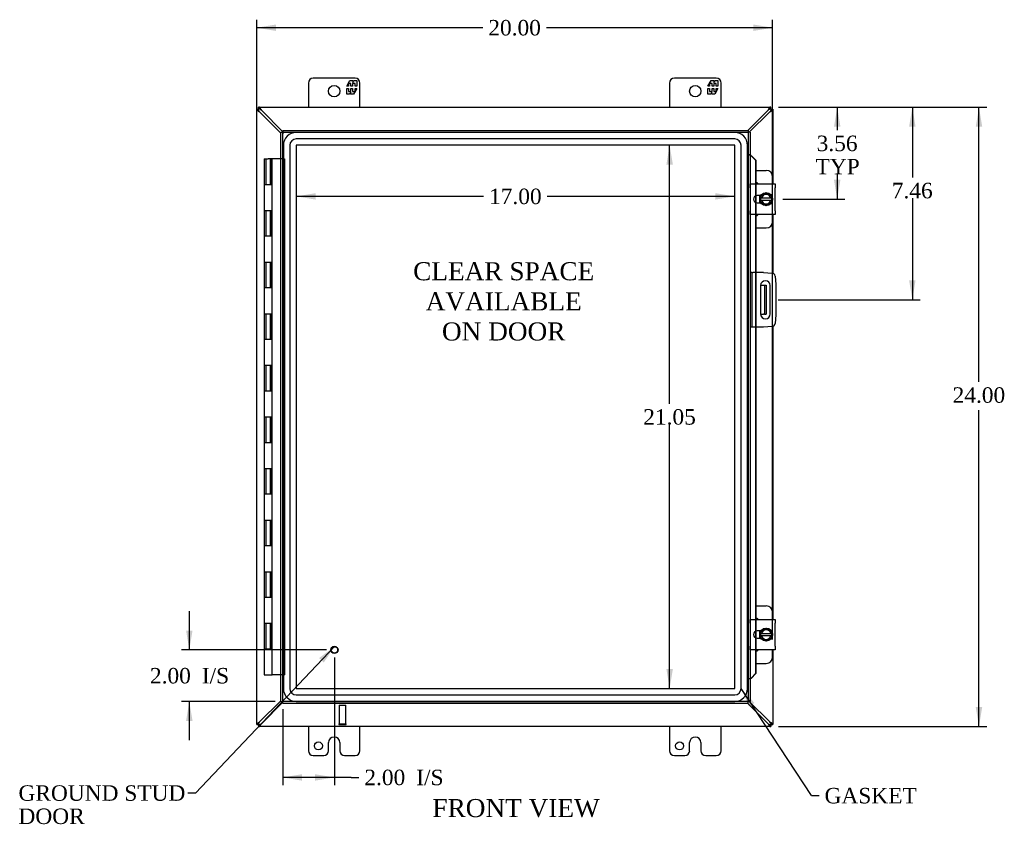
# Model space of a CAD drawing. Header units: inches. Extents: x 7 to 148, y 4 to 99.
# Tile 3 of 7: x 35 to 73, y 34 to 65. Entities that reach past the tile are written whole.
import ezdxf
from ezdxf.enums import TextEntityAlignment as Align

# ---------------------------------------------------------------- set-up
doc = ezdxf.new("R2010")
doc.units = ezdxf.units.IN
doc.header["$MEASUREMENT"] = 0
for name, color, linetype in [('COM40153-1', 7, 'CONTINUOUS'), ('COM40153-2', 7, 'CONTINUOUS'), ('COM42667', 7, 'CONTINUOUS'), ('COM42780', 7, 'CONTINUOUS'), ('COM48458', 7, 'CONTINUOUS'), ('COM48508', 7, 'CONTINUOUS'), ('COM70219', 7, 'CONTINUOUS'), ('COM71780-10', 7, 'CONTINUOUS'), ('DEFAULT', 7, 'CONTINUOUS'), ('FET07710', 7, 'CONTINUOUS'), ('HNG10620-20B', 7, 'CONTINUOUS'), ('HNG10620-20C', 7, 'CONTINUOUS'), ('SCC19011', 7, 'CONTINUOUS'), ('SPR20265', 7, 'CONTINUOUS'), ('STD21878', 7, 'CONTINUOUS'), ('WAF25035', 7, 'CONTINUOUS')]:
    doc.layers.add(name, color=color, linetype=linetype)
doc.styles.add('SEACAD_TIMES_NEW_ROMAN', font='times.ttf')

# ---------------------------------------------------------------- blocks, each defined once
blk = doc.blocks.new('SEANNOT_GROUP2')
at = {"layer": 'DEFAULT', "linetype": 'Continuous'}
blk.add_hatch(color=136, dxfattribs=at).paths.add_polyline_path([(46.315, 40.269), (46.74, 40.899), (46.134, 40.441)])
at = {"layer": 'DEFAULT', "color": 136, "linetype": 'Continuous'}
blk.add_line((41.345, 35.211), (41.045, 35.211), dxfattribs=at)
blk.add_lwpolyline([(41.345, 35.211), (46.74, 40.899)], dxfattribs=at)
at = {"layer": 'DEFAULT', "color": 136, "linetype": 'Continuous', "style": 'SEACAD_TIMES_NEW_ROMAN'}
for s, p in [('GROUND STUD', (34.48, 35.511)), ('DOOR', (34.48, 34.611))]:
    blk.add_text(s, height=0.6, dxfattribs=at).set_placement(p, align=Align.TOP_LEFT)
blk = doc.blocks.new('SEANNOT_GROUP3')
at = {"layer": 'DEFAULT', "linetype": 'Continuous'}
blk.add_hatch(color=136, dxfattribs=at).paths.add_polyline_path([(63.01, 38.705), (62.494, 39.264), (62.801, 38.568)])
at = {"layer": 'DEFAULT', "color": 136, "linetype": 'Continuous'}
blk.add_line((65.218, 35.11), (65.518, 35.11), dxfattribs=at)
blk.add_lwpolyline([(65.218, 35.11), (62.494, 39.264)], dxfattribs=at)
at = {"layer": 'DEFAULT', "color": 136, "linetype": 'Continuous', "style": 'SEACAD_TIMES_NEW_ROMAN'}
blk.add_text('GASKET', height=0.6, dxfattribs=at).set_placement((65.728, 35.41), align=Align.TOP_LEFT)
blk = doc.blocks.new('GDIMGGROUP')
at = {"layer": 'DEFAULT', "linetype": 'Continuous'}
for points in [[(44.468, 64.998), (43.718, 64.873), (44.468, 64.748)], [(62.965, 64.998), (62.965, 64.748), (63.715, 64.873)]]:
    blk.add_hatch(color=136, dxfattribs=at).paths.add_polyline_path(points)
at = {"layer": 'DEFAULT', "color": 136, "linetype": 'Continuous'}
for p, q in [((43.718, 38.191), (43.718, 65.173)), ((63.715, 41.159), (63.715, 65.173)), ((52.483, 64.873), (43.718, 64.873)), ((63.715, 64.873), (54.95, 64.873))]:
    blk.add_line(p, q, dxfattribs=at)
at = {"layer": 'DEFAULT', "color": 136, "linetype": 'Continuous', "style": 'SEACAD_TIMES_NEW_ROMAN'}
blk.add_text('20.00', height=0.6, dxfattribs=at).set_placement((52.693, 65.173), align=Align.TOP_LEFT)
blk = doc.blocks.new('GDIMGGROUP1')
at = {"layer": 'DEFAULT', "linetype": 'Continuous'}
for points in [[(71.84, 61.04), (71.715, 61.79), (71.59, 61.04)], [(71.84, 38.54), (71.59, 38.54), (71.715, 37.79)]]:
    blk.add_hatch(color=136, dxfattribs=at).paths.add_polyline_path(points)
at = {"layer": 'DEFAULT', "color": 136, "linetype": 'Continuous'}
for p, q in [((63.946, 61.79), (72.015, 61.79)), ((71.715, 51.146), (71.715, 61.79)), ((71.715, 37.79), (71.715, 50.051)), ((63.946, 37.79), (72.015, 37.79))]:
    blk.add_line(p, q, dxfattribs=at)
at = {"layer": 'DEFAULT', "color": 136, "linetype": 'Continuous', "style": 'SEACAD_TIMES_NEW_ROMAN'}
blk.add_text('24.00', height=0.6, dxfattribs=at).set_placement((70.692, 50.936), align=Align.TOP_LEFT)
blk = doc.blocks.new('GDIMGGROUP2')
at = {"layer": 'DEFAULT', "linetype": 'Continuous'}
for points in [[(40.977, 41.509), (41.102, 40.759), (41.227, 41.509)], [(40.977, 38.009), (41.227, 38.009), (41.102, 38.759)]]:
    blk.add_hatch(color=136, dxfattribs=at).paths.add_polyline_path(points)
at = {"layer": 'DEFAULT', "color": 136, "linetype": 'Continuous'}
for p, q in [((41.102, 42.259), (41.102, 40.759)), ((46.427, 40.759), (40.802, 40.759)), ((44.427, 38.759), (40.802, 38.759)), ((41.102, 38.759), (41.102, 37.259))]:
    blk.add_line(p, q, dxfattribs=at)
at = {"layer": 'DEFAULT', "color": 136, "linetype": 'Continuous', "style": 'SEACAD_TIMES_NEW_ROMAN'}
for s, p in [('I/S', (41.589, 40.059)), ('2.00', (39.577, 40.059))]:
    blk.add_text(s, height=0.6, dxfattribs=at).set_placement(p, align=Align.TOP_LEFT)
blk = doc.blocks.new('GDIMGGROUP3')
at = {"layer": 'DEFAULT', "linetype": 'Continuous'}
for points in [[(45.477, 35.691), (45.477, 35.941), (44.727, 35.816)], [(45.977, 35.691), (46.727, 35.816), (45.977, 35.941)]]:
    blk.add_hatch(color=136, dxfattribs=at).paths.add_polyline_path(points)
at = {"layer": 'DEFAULT', "color": 136, "linetype": 'Continuous'}
for p, q in [((46.727, 40.459), (46.727, 35.516)), ((44.727, 38.459), (44.727, 35.516)), ((47.378, 35.816), (44.727, 35.816)), ((47.378, 35.816), (47.678, 35.816))]:
    blk.add_line(p, q, dxfattribs=at)
at = {"layer": 'DEFAULT', "color": 136, "linetype": 'Continuous', "style": 'SEACAD_TIMES_NEW_ROMAN'}
for s, p in [('2.00', (47.888, 36.116)), ('I/S', (49.901, 36.116))]:
    blk.add_text(s, height=0.6, dxfattribs=at).set_placement(p, align=Align.TOP_LEFT)
blk = doc.blocks.new('GDIMGGROUP16')
at = {"layer": 'DEFAULT', "linetype": 'Continuous'}
for points in [[(66.344, 61.04), (66.219, 61.79), (66.094, 61.04)], [(66.344, 58.978), (66.094, 58.978), (66.219, 58.228)]]:
    blk.add_hatch(color=136, dxfattribs=at).paths.add_polyline_path(points)
at = {"layer": 'DEFAULT', "color": 136, "linetype": 'Continuous'}
for p, q in [((63.946, 61.79), (66.519, 61.79)), ((66.219, 61.79), (66.219, 60.901)), ((66.219, 59.191), (66.219, 58.228)), ((64.114, 58.228), (66.519, 58.228))]:
    blk.add_line(p, q, dxfattribs=at)
at = {"layer": 'DEFAULT', "color": 136, "linetype": 'Continuous', "style": 'SEACAD_TIMES_NEW_ROMAN'}
for s, p in [('3.56', (65.422, 60.691)), ('TYP', (65.38, 59.791))]:
    blk.add_text(s, height=0.6, dxfattribs=at).set_placement(p, align=Align.TOP_LEFT)
blk = doc.blocks.new('GDIMGGROUP17')
at = {"layer": 'DEFAULT', "linetype": 'Continuous'}
for points in [[(69.256, 61.04), (69.131, 61.79), (69.006, 61.04)], [(69.256, 55.08), (69.006, 55.08), (69.131, 54.33)]]:
    blk.add_hatch(color=136, dxfattribs=at).paths.add_polyline_path(points)
at = {"layer": 'DEFAULT', "color": 136, "linetype": 'Continuous'}
for p, q in [((63.946, 61.79), (69.431, 61.79)), ((69.131, 61.79), (69.131, 59.072)), ((69.131, 58.262), (69.131, 54.33)), ((63.924, 54.33), (69.431, 54.33))]:
    blk.add_line(p, q, dxfattribs=at)
at = {"layer": 'DEFAULT', "color": 136, "linetype": 'Continuous', "style": 'SEACAD_TIMES_NEW_ROMAN'}
blk.add_text('7.46', height=0.6, dxfattribs=at).set_placement((68.335, 58.862), align=Align.TOP_LEFT)
blk = doc.blocks.new('GDIMGGROUP24')
at = {"layer": 'DEFAULT', "linetype": 'Continuous'}
for points in [[(59.598, 59.567), (59.848, 59.567), (59.723, 60.317)], [(59.598, 40.013), (59.723, 39.263), (59.848, 40.013)]]:
    blk.add_hatch(color=136, dxfattribs=at).paths.add_polyline_path(points)
at = {"layer": 'DEFAULT', "color": 136, "linetype": 'Continuous'}
for p, q in [((59.723, 50.3), (59.723, 60.317)), ((59.723, 39.263), (59.723, 49.49))]:
    blk.add_line(p, q, dxfattribs=at)
at = {"layer": 'DEFAULT', "color": 136, "linetype": 'Continuous', "style": 'SEACAD_TIMES_NEW_ROMAN'}
blk.add_text('21.05', height=0.6, dxfattribs=at).set_placement((58.699, 50.09), align=Align.TOP_LEFT)
blk = doc.blocks.new('GDIMGGROUP25')
at = {"layer": 'DEFAULT', "linetype": 'Continuous'}
for points in [[(45.997, 58.211), (45.997, 58.461), (45.247, 58.336)], [(61.495, 58.211), (62.245, 58.336), (61.495, 58.461)]]:
    blk.add_hatch(color=136, dxfattribs=at).paths.add_polyline_path(points)
at = {"layer": 'DEFAULT', "color": 136, "linetype": 'Continuous'}
for p, q in [((52.512, 58.336), (45.247, 58.336)), ((62.245, 58.336), (54.98, 58.336))]:
    blk.add_line(p, q, dxfattribs=at)
at = {"layer": 'DEFAULT', "color": 136, "linetype": 'Continuous', "style": 'SEACAD_TIMES_NEW_ROMAN'}
blk.add_text('17.00', height=0.6, dxfattribs=at).set_placement((52.722, 58.636), align=Align.TOP_LEFT)

msp = doc.modelspace()

# ---------------------------------------------------------------- linework, layer by layer
at = {"layer": 'COM40153-1', "color": 7}
for p, q in [((63.25, 54.892), (63.36, 54.892)), ((63.36, 54.892), (63.396, 54.892)), ((63.396, 54.892), (63.468, 54.892)), ((63.396, 54.892), (63.396, 53.767)), ((63.468, 54.892), (63.468, 53.767)), ((63.25, 53.767), (63.36, 53.767)), ((63.396, 53.767), (63.36, 53.767)), ((63.396, 53.767), (63.468, 53.767))]:
    msp.add_line(p, q, dxfattribs=at)
at = {"layer": 'COM40153-2', "color": 7}
for p, q in [((62.915, 55.392), (62.843, 55.392)), ((62.915, 55.392), (62.915, 53.267)), ((62.915, 55.392), (62.951, 55.392)), ((63.366, 55.392), (62.951, 55.392)), ((63.366, 55.392), (63.7, 55.363)), ((63.814, 55.249), (63.843, 54.915)), ((63.249, 54.88), (63.249, 53.78)), ((63.624, 53.78), (63.624, 54.88)), ((63.843, 54.915), (63.843, 53.744)), ((63.843, 53.744), (63.814, 53.41)), ((62.915, 53.267), (62.843, 53.267)), ((62.951, 53.267), (62.915, 53.267)), ((63.366, 53.267), (62.951, 53.267)), ((63.7, 53.296), (63.366, 53.267))]:
    msp.add_line(p, q, dxfattribs=at)
for centre, radius, start, end in [((63.689, 55.238), 0.125, 5, 85), ((63.437, 54.88), 0.188, 0, 180), ((63.437, 53.78), 0.188, 180, 0), ((63.689, 53.421), 0.125, 275, 355)]:
    msp.add_arc(centre, radius, start, end, dxfattribs=at)
at = {"layer": 'COM42667', "color": 7}
for p, q in [((62.844, 58.673), (62.844, 58.816)), ((62.844, 58.816), (63.814, 58.816)), ((63.814, 58.816), (63.814, 58.673)), ((62.844, 58.673), (62.844, 57.782)), ((63.814, 57.782), (63.814, 58.673)), ((63.258, 58.368), (63.118, 58.368)), ((63.118, 58.087), (63.258, 58.087)), ((62.844, 57.639), (62.844, 57.782)), ((63.814, 57.639), (62.844, 57.639)), ((63.814, 57.782), (63.814, 57.639)), ((62.844, 41.797), (62.844, 41.94)), ((62.844, 41.94), (63.814, 41.94)), ((62.844, 41.797), (62.844, 40.906)), ((63.814, 41.94), (63.814, 41.797)), ((63.814, 40.906), (63.814, 41.797)), ((63.258, 41.492), (63.118, 41.492)), ((62.844, 40.763), (62.844, 40.906)), ((63.118, 41.211), (63.258, 41.211)), ((63.814, 40.906), (63.814, 40.763)), ((63.814, 40.763), (62.844, 40.763))]:
    msp.add_line(p, q, dxfattribs=at)
for centre in [(63.118, 58.228), (63.118, 41.352)]:
    msp.add_arc(centre, 0.141, 90, 270, dxfattribs=at)
at = {"layer": 'COM42780', "color": 7}
for p, q in [((63.068, 59.343), (63.465, 59.343)), ((63.715, 58.816), (63.715, 59.093)), ((63.215, 58.087), (63.215, 58.368)), ((63.715, 57.362), (63.715, 57.639)), ((63.068, 57.112), (63.465, 57.112)), ((63.068, 42.467), (63.465, 42.467)), ((63.715, 41.94), (63.715, 42.217)), ((63.215, 41.211), (63.215, 41.492)), ((63.715, 40.486), (63.715, 40.763)), ((63.068, 40.236), (63.465, 40.236))]:
    msp.add_line(p, q, dxfattribs=at)
for centre, start, end in [((63.465, 59.093), 0, 90), ((62.965, 58.656), 39.9324, 65.6695), ((62.965, 57.799), 294.3305, 320.0676), ((63.465, 57.362), 270, 0), ((63.465, 42.217), 0, 90), ((62.965, 41.78), 39.9324, 65.6695), ((62.965, 40.923), 294.3305, 320.0676), ((63.465, 40.486), 270, 0)]:
    msp.add_arc(centre, 0.25, start, end, dxfattribs=at)
at = {"layer": 'COM48458', "color": 7}
for p, q in [((43.718, 61.718), (43.79, 61.718)), ((43.718, 61.688), (43.718, 61.718)), ((43.718, 37.891), (43.718, 61.688)), ((43.79, 61.688), (43.718, 61.688)), ((43.79, 61.688), (43.79, 61.718)), ((43.826, 61.612), (43.806, 61.645)), ((44.655, 60.791), (43.826, 61.612)), ((63.61, 61.612), (62.81, 60.82)), ((63.61, 61.612), (63.629, 61.645)), ((63.646, 61.718), (63.718, 61.718)), ((63.646, 61.718), (63.646, 61.688)), ((63.646, 61.688), (63.718, 61.688)), ((63.718, 61.718), (63.718, 61.688)), ((63.718, 61.688), (63.718, 58.816)), ((63.718, 57.639), (63.718, 55.36)), ((63.718, 53.299), (63.718, 41.94)), ((63.718, 40.763), (63.718, 37.891)), ((43.826, 37.967), (44.655, 38.788)), ((62.81, 38.759), (63.61, 37.967)), ((43.718, 37.862), (43.718, 37.891)), ((43.79, 37.891), (43.718, 37.891)), ((43.718, 37.862), (43.79, 37.862)), ((43.79, 37.862), (43.79, 37.891)), ((43.806, 37.934), (43.826, 37.967)), ((63.629, 37.934), (63.61, 37.967)), ((63.646, 37.891), (63.646, 37.862)), ((63.646, 37.891), (63.718, 37.891)), ((63.646, 37.862), (63.718, 37.862)), ((63.718, 37.891), (63.718, 37.862))]:
    msp.add_line(p, q, dxfattribs=at)
for centre, radius, start, end in [((44.236, 62.411), 0.898, 238.5398, 242.806), ((63.183, 62.44), 0.931, 297.2704, 301.3838), ((44.236, 37.168), 0.898, 117.194, 121.4601), ((63.183, 37.139), 0.931, 58.6162, 62.7296)]:
    msp.add_arc(centre, radius, start, end, dxfattribs=at)
for points, knots in [([(43.768, 61.645), (43.766, 61.646), (43.763, 61.648), (43.758, 61.651), (43.753, 61.654), (43.748, 61.657), (43.744, 61.66), (43.74, 61.663), (43.736, 61.666), (43.731, 61.67), (43.726, 61.674), (43.722, 61.678), (43.72, 61.682), (43.718, 61.685), (43.718, 61.687), (43.718, 61.688)], [0, 0, 0, 0, 0.058508, 0.117588, 0.177234, 0.23744, 0.298196, 0.359495, 0.421327, 0.483683, 0.609872, 0.738031, 0.824554, 0.911887, 1, 1, 1, 1]), ([(43.806, 61.645), (43.804, 61.649), (43.802, 61.653), (43.798, 61.661), (43.796, 61.665), (43.793, 61.672), (43.792, 61.676), (43.79, 61.682), (43.79, 61.685), (43.79, 61.688)], [0, 0, 0, 0, 0.25, 0.25, 0.5, 0.5, 0.75, 0.75, 1, 1, 1, 1]), ([(63.646, 61.688), (63.646, 61.685), (63.645, 61.682), (63.644, 61.676), (63.643, 61.672), (63.639, 61.665), (63.638, 61.661), (63.634, 61.653), (63.632, 61.649), (63.629, 61.645)], [0, 0, 0, 0, 0.25, 0.25, 0.5, 0.5, 0.75, 0.75, 1, 1, 1, 1]), ([(63.718, 61.688), (63.718, 61.687), (63.718, 61.686), (63.717, 61.684), (63.716, 61.682), (63.715, 61.68), (63.713, 61.678), (63.711, 61.676), (63.709, 61.673), (63.706, 61.671), (63.702, 61.668), (63.696, 61.663), (63.688, 61.657), (63.678, 61.651), (63.672, 61.647), (63.668, 61.645)], [0, 0, 0, 0, 0.058839, 0.117335, 0.175479, 0.233264, 0.290679, 0.347718, 0.404373, 0.460635, 0.516498, 0.640635, 0.762642, 0.882451, 1, 1, 1, 1]), ([(43.718, 37.891), (43.718, 37.892), (43.718, 37.893), (43.719, 37.895), (43.72, 37.897), (43.721, 37.899), (43.723, 37.901), (43.725, 37.903), (43.727, 37.906), (43.73, 37.908), (43.734, 37.911), (43.74, 37.916), (43.748, 37.922), (43.758, 37.928), (43.764, 37.932), (43.768, 37.934)], [0, 0, 0, 0, 0.058839, 0.117335, 0.175479, 0.233264, 0.290679, 0.347718, 0.404373, 0.460635, 0.516498, 0.640635, 0.762642, 0.882451, 1, 1, 1, 1]), ([(43.79, 37.891), (43.79, 37.894), (43.79, 37.897), (43.792, 37.903), (43.793, 37.907), (43.796, 37.914), (43.798, 37.918), (43.802, 37.926), (43.804, 37.93), (43.806, 37.934)], [0, 0, 0, 0, 0.25, 0.25, 0.5, 0.5, 0.75, 0.75, 1, 1, 1, 1]), ([(63.629, 37.934), (63.632, 37.93), (63.634, 37.926), (63.638, 37.918), (63.639, 37.914), (63.643, 37.907), (63.644, 37.903), (63.645, 37.897), (63.646, 37.894), (63.646, 37.891)], [0, 0, 0, 0, 0.25, 0.25, 0.5, 0.5, 0.75, 0.75, 1, 1, 1, 1]), ([(63.668, 37.934), (63.67, 37.933), (63.673, 37.931), (63.678, 37.928), (63.683, 37.925), (63.687, 37.922), (63.692, 37.919), (63.696, 37.916), (63.7, 37.913), (63.705, 37.909), (63.71, 37.905), (63.714, 37.901), (63.716, 37.897), (63.718, 37.894), (63.718, 37.892), (63.718, 37.891)], [0, 0, 0, 0, 0.058508, 0.117588, 0.177234, 0.23744, 0.298196, 0.359495, 0.421327, 0.483683, 0.609872, 0.738031, 0.824554, 0.911887, 1, 1, 1, 1])]:
    msp.add_open_spline(points, degree=3, knots=knots, dxfattribs=at)
at = {"layer": 'COM48508', "color": 7}
for p, q in [((43.79, 61.718), (43.79, 61.79)), ((43.819, 61.79), (43.79, 61.79)), ((43.819, 61.718), (43.79, 61.718)), ((43.819, 61.718), (43.819, 61.79)), ((43.819, 61.79), (63.616, 61.79)), ((43.895, 61.682), (43.862, 61.701)), ((44.727, 60.842), (43.895, 61.682)), ((63.541, 61.682), (62.758, 60.892)), ((63.573, 61.701), (63.541, 61.682)), ((63.616, 61.718), (63.616, 61.79)), ((63.646, 61.79), (63.616, 61.79)), ((63.646, 61.718), (63.616, 61.718)), ((63.646, 61.718), (63.646, 61.79)), ((43.895, 37.898), (44.727, 38.737)), ((62.758, 38.687), (63.541, 37.898)), ((43.79, 37.862), (43.79, 37.79)), ((43.79, 37.862), (43.819, 37.862)), ((43.79, 37.79), (43.819, 37.79)), ((43.819, 37.862), (43.819, 37.79)), ((63.616, 37.79), (43.819, 37.79)), ((43.862, 37.878), (43.895, 37.898)), ((63.541, 37.898), (63.573, 37.878)), ((63.616, 37.862), (63.616, 37.79)), ((63.616, 37.862), (63.646, 37.862)), ((63.616, 37.79), (63.646, 37.79)), ((63.646, 37.862), (63.646, 37.79))]:
    msp.add_line(p, q, dxfattribs=at)
for centre, start, end in [((43.068, 61.255), 27.2703, 31.3838), ((64.368, 61.255), 148.6162, 152.7296), ((43.068, 38.324), 328.6162, 332.7296), ((64.368, 38.324), 207.2703, 211.3838)]:
    msp.add_arc(centre, 0.931, start, end, dxfattribs=at)
for points, knots in [([(43.862, 61.74), (43.858, 61.747), (43.854, 61.753), (43.846, 61.765), (43.842, 61.77), (43.835, 61.779), (43.832, 61.783), (43.825, 61.788), (43.822, 61.79), (43.819, 61.79)], [0, 0, 0, 0, 0.25, 0.25, 0.5, 0.5, 0.75, 0.75, 1, 1, 1, 1]), ([(43.862, 61.701), (43.861, 61.702), (43.857, 61.704), (43.852, 61.706), (43.848, 61.709), (43.843, 61.711), (43.838, 61.713), (43.834, 61.715), (43.829, 61.716), (43.824, 61.717), (43.821, 61.717), (43.819, 61.718)], [0, 0, 0, 0, 0.10632, 0.211245, 0.314764, 0.41687, 0.517562, 0.641426, 0.7631, 0.88261, 1, 1, 1, 1]), ([(63.616, 61.79), (63.613, 61.79), (63.61, 61.788), (63.604, 61.783), (63.601, 61.779), (63.593, 61.77), (63.59, 61.765), (63.582, 61.753), (63.578, 61.747), (63.573, 61.74)], [0, 0, 0, 0, 0.25, 0.25, 0.5, 0.5, 0.75, 0.75, 1, 1, 1, 1]), ([(63.616, 61.718), (63.615, 61.717), (63.613, 61.717), (63.61, 61.717), (63.607, 61.716), (63.604, 61.715), (63.601, 61.714), (63.596, 61.712), (63.591, 61.71), (63.586, 61.707), (63.58, 61.704), (63.576, 61.702), (63.573, 61.701)], [0, 0, 0, 0, 0.078044, 0.157022, 0.236947, 0.317833, 0.399688, 0.482519, 0.608583, 0.736857, 0.867336, 1, 1, 1, 1]), ([(43.819, 37.862), (43.82, 37.862), (43.822, 37.862), (43.825, 37.862), (43.829, 37.863), (43.832, 37.864), (43.835, 37.865), (43.839, 37.867), (43.844, 37.869), (43.85, 37.872), (43.856, 37.875), (43.86, 37.877), (43.862, 37.878)], [0, 0, 0, 0, 0.078044, 0.157022, 0.236947, 0.317833, 0.399688, 0.482519, 0.608583, 0.736857, 0.867336, 1, 1, 1, 1]), ([(43.819, 37.79), (43.822, 37.79), (43.825, 37.791), (43.832, 37.796), (43.835, 37.8), (43.842, 37.809), (43.846, 37.814), (43.854, 37.826), (43.858, 37.833), (43.862, 37.839)], [0, 0, 0, 0, 0.25, 0.25, 0.5, 0.5, 0.75, 0.75, 1, 1, 1, 1]), ([(63.573, 37.878), (63.575, 37.877), (63.578, 37.875), (63.583, 37.873), (63.588, 37.871), (63.593, 37.868), (63.597, 37.866), (63.602, 37.864), (63.607, 37.863), (63.612, 37.862), (63.615, 37.862), (63.616, 37.862)], [0, 0, 0, 0, 0.10632, 0.211245, 0.314764, 0.41687, 0.517562, 0.641426, 0.7631, 0.88261, 1, 1, 1, 1]), ([(63.573, 37.839), (63.578, 37.833), (63.582, 37.826), (63.59, 37.814), (63.593, 37.809), (63.601, 37.8), (63.604, 37.796), (63.61, 37.791), (63.613, 37.79), (63.616, 37.79)], [0, 0, 0, 0, 0.25, 0.25, 0.5, 0.5, 0.75, 0.75, 1, 1, 1, 1])]:
    msp.add_open_spline(points, degree=3, knots=knots, dxfattribs=at)
at = {"layer": 'COM70219', "color": 7}
for p, q in [((62.244, 60.816), (45.248, 60.816)), ((62.244, 60.815), (45.248, 60.815)), ((44.748, 60.316), (44.748, 39.264)), ((44.749, 60.316), (44.749, 39.264)), ((44.998, 60.316), (44.998, 39.264)), ((45.247, 60.316), (45.247, 39.264)), ((62.244, 60.566), (45.248, 60.566)), ((62.244, 60.317), (45.248, 60.317)), ((45.248, 60.316), (45.248, 39.264)), ((62.244, 60.316), (45.248, 60.316)), ((62.244, 39.264), (62.244, 60.316)), ((62.245, 39.264), (62.245, 60.316)), ((62.494, 39.264), (62.494, 60.316)), ((62.743, 39.264), (62.743, 60.316)), ((62.744, 39.264), (62.744, 60.316)), ((45.248, 39.264), (62.244, 39.264)), ((45.248, 39.263), (62.244, 39.263)), ((45.248, 39.014), (62.244, 39.014)), ((45.248, 38.765), (62.244, 38.765)), ((45.248, 38.764), (62.244, 38.764))]:
    msp.add_line(p, q, dxfattribs=at)
for centre, radius, start, end in [((45.248, 60.316), 0.5, 90, 180), ((45.248, 60.316), 0.499, 90, 180), ((62.244, 60.316), 0.5, 0, 90), ((62.244, 60.316), 0.499, 0, 90), ((45.248, 60.316), 0.25, 90, 180), ((45.248, 60.316), 0.001, 90, 180), ((62.244, 60.316), 0.25, 0, 90), ((62.244, 60.316), 0.001, 0, 90), ((45.248, 39.264), 0.5, 180, 270), ((45.248, 39.264), 0.499, 180, 270), ((45.248, 39.264), 0.25, 180, 270), ((45.248, 39.264), 0.001, 180, 270), ((62.244, 39.264), 0.5, 270, 0), ((62.244, 39.264), 0.001, 270, 360), ((62.244, 39.264), 0.25, 270, 0), ((62.244, 39.264), 0.499, 270, 0)]:
    msp.add_arc(centre, radius, start, end, dxfattribs=at)
at = {"layer": 'COM71780-10', "color": 7}
for p, q in [((44.655, 60.82), (44.727, 60.82)), ((44.655, 38.759), (44.655, 60.82)), ((44.727, 60.892), (44.727, 60.82)), ((44.727, 60.892), (62.771, 60.892)), ((44.727, 60.82), (62.771, 60.82)), ((44.727, 60.82), (44.763, 60.784)), ((44.727, 38.759), (44.727, 60.82)), ((44.727, 60.82), (44.763, 60.784)), ((62.771, 60.82), (62.735, 60.784)), ((62.771, 60.82), (62.735, 60.784)), ((62.771, 60.892), (62.771, 60.82)), ((62.771, 60.82), (62.771, 38.759)), ((62.843, 60.82), (62.771, 60.82)), ((62.843, 60.82), (62.843, 38.759)), ((62.843, 59.945), (62.771, 59.945)), ((62.856, 59.945), (62.843, 59.945)), ((62.865, 59.922), (62.874, 59.922)), ((62.885, 59.909), (63.055, 59.737)), ((62.885, 59.909), (62.898, 59.909)), ((62.898, 59.909), (63.068, 59.737)), ((63.055, 59.737), (63.055, 58.816)), ((63.068, 59.737), (63.055, 59.737)), ((63.068, 59.737), (63.068, 58.816)), ((63.055, 58.816), (63.055, 58.353)), ((63.068, 58.816), (63.068, 58.359)), ((63.055, 58.353), (63.055, 58.102)), ((63.055, 58.102), (63.055, 57.639)), ((63.068, 58.359), (63.068, 58.096)), ((63.068, 58.096), (63.068, 57.639)), ((63.055, 57.639), (63.055, 55.392)), ((63.068, 57.639), (63.068, 55.392)), ((63.055, 55.392), (63.055, 53.267)), ((63.068, 55.392), (63.068, 53.267)), ((63.055, 53.267), (63.055, 41.94)), ((63.068, 53.267), (63.068, 41.94)), ((63.055, 41.94), (63.055, 41.477)), ((63.068, 41.94), (63.068, 41.483)), ((63.055, 41.477), (63.055, 41.226)), ((63.055, 41.226), (63.055, 40.763)), ((63.068, 41.483), (63.068, 41.22)), ((63.068, 41.22), (63.068, 40.763)), ((63.055, 40.763), (63.055, 39.842)), ((63.068, 40.763), (63.068, 39.842)), ((63.055, 39.842), (62.885, 39.67)), ((63.068, 39.842), (62.898, 39.67)), ((63.068, 39.842), (63.055, 39.842)), ((62.843, 39.634), (62.771, 39.634)), ((62.843, 39.634), (62.856, 39.634)), ((62.874, 39.657), (62.865, 39.657)), ((62.885, 39.67), (62.898, 39.67)), ((44.655, 38.759), (44.727, 38.759)), ((44.727, 38.759), (44.763, 38.795)), ((44.727, 38.759), (44.763, 38.795)), ((62.771, 38.759), (44.727, 38.759)), ((44.727, 38.687), (44.727, 38.759)), ((62.771, 38.687), (44.727, 38.687)), ((62.771, 38.759), (62.735, 38.795)), ((62.771, 38.759), (62.735, 38.795)), ((62.771, 38.687), (62.771, 38.759)), ((62.843, 38.759), (62.771, 38.759))]:
    msp.add_line(p, q, dxfattribs=at)
for centre, radius, start, end in [((63.283, 60.996), 1.153, 245.7342, 248.7275), ((63.174, 60.179), 0.395, 216.3142, 223.0054), ((63.283, 38.583), 1.153, 111.2725, 114.2658), ((63.174, 39.4), 0.395, 136.9946, 143.6858)]:
    msp.add_arc(centre, radius, start, end, dxfattribs=at)
at = {"layer": 'FET07710', "color": 7}
for p, q in [((45.718, 62.727), (45.718, 61.79)), ((47.53, 62.915), (45.905, 62.915)), ((47.208, 62.609), (47.33, 62.822)), ((47.272, 62.609), (47.208, 62.609)), ((47.37, 62.715), (47.272, 62.715)), ((47.272, 62.715), (47.272, 62.609)), ((47.33, 62.822), (47.439, 62.822)), ((47.37, 62.609), (47.37, 62.715)), ((47.43, 62.609), (47.37, 62.609)), ((47.528, 62.715), (47.43, 62.715)), ((47.43, 62.715), (47.43, 62.609)), ((47.439, 62.822), (47.439, 62.744)), ((47.439, 62.744), (47.484, 62.822)), ((47.484, 62.822), (47.593, 62.822)), ((47.528, 62.609), (47.528, 62.715)), ((47.593, 62.609), (47.528, 62.609)), ((47.593, 62.822), (47.593, 62.609)), ((47.718, 61.79), (47.718, 62.727)), ((59.718, 62.727), (59.718, 61.79)), ((61.53, 62.915), (59.905, 62.915)), ((61.208, 62.609), (61.33, 62.822)), ((61.272, 62.609), (61.208, 62.609)), ((61.37, 62.715), (61.272, 62.715)), ((61.272, 62.715), (61.272, 62.609)), ((61.33, 62.822), (61.439, 62.822)), ((61.37, 62.609), (61.37, 62.715)), ((61.43, 62.609), (61.37, 62.609)), ((61.528, 62.715), (61.43, 62.715)), ((61.43, 62.715), (61.43, 62.609)), ((61.439, 62.822), (61.439, 62.744)), ((61.439, 62.744), (61.484, 62.822)), ((61.484, 62.822), (61.593, 62.822)), ((61.528, 62.609), (61.528, 62.715)), ((61.593, 62.609), (61.528, 62.609)), ((61.593, 62.822), (61.593, 62.609)), ((61.718, 61.79), (61.718, 62.727)), ((47.208, 62.3), (47.208, 62.512)), ((47.208, 62.512), (47.272, 62.512)), ((47.316, 62.3), (47.208, 62.3)), ((47.272, 62.512), (47.272, 62.406)), ((47.272, 62.406), (47.37, 62.406)), ((47.361, 62.377), (47.316, 62.3)), ((47.361, 62.3), (47.361, 62.377)), ((47.47, 62.3), (47.361, 62.3)), ((47.37, 62.406), (47.37, 62.512)), ((47.37, 62.512), (47.43, 62.512)), ((47.43, 62.512), (47.43, 62.406)), ((47.43, 62.406), (47.528, 62.406)), ((47.593, 62.512), (47.47, 62.3)), ((47.528, 62.406), (47.528, 62.512)), ((47.528, 62.512), (47.593, 62.512)), ((61.208, 62.3), (61.208, 62.512)), ((61.208, 62.512), (61.272, 62.512)), ((61.316, 62.3), (61.208, 62.3)), ((61.272, 62.512), (61.272, 62.406)), ((61.272, 62.406), (61.37, 62.406)), ((61.361, 62.377), (61.316, 62.3)), ((61.361, 62.3), (61.361, 62.377)), ((61.47, 62.3), (61.361, 62.3)), ((61.37, 62.406), (61.37, 62.512)), ((61.37, 62.512), (61.43, 62.512)), ((61.43, 62.512), (61.43, 62.406)), ((61.43, 62.406), (61.528, 62.406)), ((61.593, 62.512), (61.47, 62.3)), ((61.528, 62.406), (61.528, 62.512)), ((61.528, 62.512), (61.593, 62.512)), ((45.718, 37.79), (45.718, 36.852)), ((47.718, 36.852), (47.718, 37.79)), ((59.718, 37.79), (59.718, 36.852)), ((61.718, 36.852), (61.718, 37.79)), ((46.499, 36.852), (46.499, 37.165)), ((46.717, 37.383), (46.718, 37.383)), ((46.936, 37.165), (46.936, 36.852)), ((60.499, 36.852), (60.499, 37.165)), ((60.717, 37.383), (60.718, 37.383)), ((60.936, 37.165), (60.936, 36.852)), ((45.905, 36.665), (46.312, 36.665)), ((47.123, 36.665), (47.53, 36.665)), ((59.905, 36.665), (60.312, 36.665)), ((61.123, 36.665), (61.53, 36.665))]:
    msp.add_line(p, q, dxfattribs=at)
for centre, radius in [((46.718, 62.415), 0.219), ((60.718, 62.415), 0.219), ((46.109, 37.04), 0.156), ((60.109, 37.04), 0.156)]:
    msp.add_circle(centre, radius, dxfattribs=at)
for centre, radius, start, end in [((45.905, 62.727), 0.188, 90, 180), ((47.53, 62.727), 0.188, 0, 90), ((59.905, 62.727), 0.188, 90, 180), ((61.53, 62.727), 0.188, 0, 90), ((46.717, 37.165), 0.218, 90, 180), ((46.718, 37.165), 0.218, 0, 90), ((60.717, 37.165), 0.218, 90, 180), ((60.718, 37.165), 0.218, 0, 90), ((45.905, 36.852), 0.188, 180, 270), ((46.312, 36.852), 0.188, 270, 0), ((47.123, 36.852), 0.188, 180, 270), ((47.53, 36.852), 0.188, 270, 0), ((59.905, 36.852), 0.188, 180, 270), ((60.312, 36.852), 0.188, 270, 0), ((61.123, 36.852), 0.188, 180, 270), ((61.53, 36.852), 0.188, 270, 0)]:
    msp.add_arc(centre, radius, start, end, dxfattribs=at)
at = {"layer": 'HNG10620-20B', "color": 7}
for p, q in [((44.157, 58.79), (44.003, 58.79)), ((44.003, 58.79), (44.003, 57.79)), ((44.003, 57.79), (44.157, 57.79)), ((44.157, 56.79), (44.003, 56.79)), ((44.003, 56.79), (44.003, 55.79)), ((44.003, 55.79), (44.157, 55.79)), ((44.157, 54.79), (44.003, 54.79)), ((44.003, 54.79), (44.003, 53.79)), ((44.003, 53.79), (44.157, 53.79)), ((44.157, 52.79), (44.003, 52.79)), ((44.003, 52.79), (44.003, 51.79)), ((44.003, 51.79), (44.157, 51.79)), ((44.157, 50.79), (44.003, 50.79)), ((44.003, 50.79), (44.003, 49.79)), ((44.003, 49.79), (44.157, 49.79)), ((44.157, 48.79), (44.003, 48.79)), ((44.003, 48.79), (44.003, 47.79)), ((44.003, 47.79), (44.157, 47.79)), ((44.157, 46.79), (44.003, 46.79)), ((44.003, 46.79), (44.003, 45.79)), ((44.003, 45.79), (44.157, 45.79)), ((44.157, 44.79), (44.003, 44.79)), ((44.003, 44.79), (44.003, 43.79)), ((44.003, 43.79), (44.157, 43.79)), ((44.157, 42.79), (44.003, 42.79)), ((44.003, 42.79), (44.003, 41.79)), ((44.003, 41.79), (44.157, 41.79)), ((44.157, 40.79), (44.003, 40.79)), ((44.003, 40.79), (44.003, 39.79)), ((44.003, 39.79), (44.311, 39.79))]:
    msp.add_line(p, q, dxfattribs=at)
at = {"layer": 'HNG10620-20C', "color": 7}
for p, q in [((44.003, 59.79), (44.157, 59.79)), ((44.003, 59.79), (44.003, 58.79)), ((44.063, 59.79), (44.063, 58.79)), ((44.655, 59.79), (44.157, 59.79)), ((44.24, 59.79), (44.24, 58.79)), ((44.251, 58.79), (44.251, 59.79)), ((44.293, 59.79), (44.293, 58.79)), ((44.311, 58.79), (44.311, 59.79)), ((44.698, 59.79), (44.655, 59.79)), ((44.727, 59.79), (44.698, 59.79)), ((44.727, 59.79), (44.787, 59.79)), ((44.787, 59.79), (44.787, 39.79)), ((44.157, 58.79), (44.003, 58.79)), ((44.311, 58.79), (44.157, 58.79)), ((44.311, 57.79), (44.311, 58.79)), ((44.003, 57.79), (44.157, 57.79)), ((44.003, 57.79), (44.003, 56.79)), ((44.063, 57.79), (44.063, 56.79)), ((44.157, 57.79), (44.311, 57.79)), ((44.24, 57.79), (44.24, 56.79)), ((44.251, 56.79), (44.251, 57.79)), ((44.293, 57.79), (44.293, 56.79)), ((44.311, 56.79), (44.311, 57.79)), ((44.157, 56.79), (44.003, 56.79)), ((44.311, 56.79), (44.157, 56.79)), ((44.311, 55.79), (44.311, 56.79)), ((44.003, 55.79), (44.157, 55.79)), ((44.003, 55.79), (44.003, 54.79)), ((44.063, 55.79), (44.063, 54.79)), ((44.157, 55.79), (44.311, 55.79)), ((44.24, 55.79), (44.24, 54.79)), ((44.251, 54.79), (44.251, 55.79)), ((44.293, 55.79), (44.293, 54.79)), ((44.311, 54.79), (44.311, 55.79)), ((44.157, 54.79), (44.003, 54.79)), ((44.311, 54.79), (44.157, 54.79)), ((44.311, 53.79), (44.311, 54.79)), ((44.003, 53.79), (44.157, 53.79)), ((44.003, 53.79), (44.003, 52.79)), ((44.063, 53.79), (44.063, 52.79)), ((44.157, 53.79), (44.311, 53.79)), ((44.24, 53.79), (44.24, 52.79)), ((44.251, 52.79), (44.251, 53.79)), ((44.293, 53.79), (44.293, 52.79)), ((44.311, 52.79), (44.311, 53.79)), ((44.157, 52.79), (44.003, 52.79)), ((44.311, 52.79), (44.157, 52.79)), ((44.311, 51.79), (44.311, 52.79)), ((44.003, 51.79), (44.157, 51.79)), ((44.003, 51.79), (44.003, 50.79)), ((44.063, 51.79), (44.063, 50.79)), ((44.157, 51.79), (44.311, 51.79)), ((44.24, 51.79), (44.24, 50.79)), ((44.251, 50.79), (44.251, 51.79)), ((44.293, 51.79), (44.293, 50.79)), ((44.311, 50.79), (44.311, 51.79)), ((44.157, 50.79), (44.003, 50.79)), ((44.311, 50.79), (44.157, 50.79)), ((44.311, 49.79), (44.311, 50.79)), ((44.003, 49.79), (44.157, 49.79)), ((44.003, 49.79), (44.003, 48.79)), ((44.063, 49.79), (44.063, 48.79)), ((44.157, 49.79), (44.311, 49.79)), ((44.24, 49.79), (44.24, 48.79)), ((44.251, 48.79), (44.251, 49.79)), ((44.293, 49.79), (44.293, 48.79)), ((44.311, 48.79), (44.311, 49.79)), ((44.157, 48.79), (44.003, 48.79)), ((44.311, 48.79), (44.157, 48.79)), ((44.311, 47.79), (44.311, 48.79)), ((44.003, 47.79), (44.157, 47.79)), ((44.003, 47.79), (44.003, 46.79)), ((44.063, 47.79), (44.063, 46.79)), ((44.157, 47.79), (44.311, 47.79)), ((44.24, 47.79), (44.24, 46.79)), ((44.251, 46.79), (44.251, 47.79)), ((44.293, 47.79), (44.293, 46.79)), ((44.311, 46.79), (44.311, 47.79)), ((44.157, 46.79), (44.003, 46.79)), ((44.311, 46.79), (44.157, 46.79)), ((44.311, 45.79), (44.311, 46.79)), ((44.003, 45.79), (44.157, 45.79)), ((44.003, 45.79), (44.003, 44.79)), ((44.063, 45.79), (44.063, 44.79)), ((44.157, 45.79), (44.311, 45.79)), ((44.24, 45.79), (44.24, 44.79)), ((44.251, 44.79), (44.251, 45.79)), ((44.293, 45.79), (44.293, 44.79)), ((44.311, 44.79), (44.311, 45.79)), ((44.157, 44.79), (44.003, 44.79)), ((44.311, 44.79), (44.157, 44.79)), ((44.311, 43.79), (44.311, 44.79)), ((44.003, 43.79), (44.157, 43.79)), ((44.003, 43.79), (44.003, 42.79)), ((44.063, 43.79), (44.063, 42.79)), ((44.157, 43.79), (44.311, 43.79)), ((44.24, 43.79), (44.24, 42.79)), ((44.251, 42.79), (44.251, 43.79)), ((44.293, 43.79), (44.293, 42.79)), ((44.311, 42.79), (44.311, 43.79)), ((44.157, 42.79), (44.003, 42.79)), ((44.311, 42.79), (44.157, 42.79)), ((44.311, 41.79), (44.311, 42.79)), ((44.003, 41.79), (44.157, 41.79)), ((44.003, 41.79), (44.003, 40.79)), ((44.063, 41.79), (44.063, 40.79)), ((44.157, 41.79), (44.311, 41.79)), ((44.24, 41.79), (44.24, 40.79)), ((44.251, 40.79), (44.251, 41.79)), ((44.293, 41.79), (44.293, 40.79)), ((44.311, 40.79), (44.311, 41.79)), ((44.157, 40.79), (44.003, 40.79)), ((44.311, 40.79), (44.157, 40.79)), ((44.311, 39.79), (44.311, 40.79)), ((44.655, 39.79), (44.311, 39.79)), ((44.698, 39.79), (44.655, 39.79)), ((44.727, 39.79), (44.698, 39.79)), ((44.727, 39.79), (44.787, 39.79))]:
    msp.add_line(p, q, dxfattribs=at)
at = {"layer": 'SCC19011', "color": 7}
for p, q in [((63.465, 58.469), (63.25, 58.336)), ((63.68, 58.336), (63.465, 58.469)), ((63.25, 58.336), (63.25, 58.262)), ((63.25, 58.262), (63.25, 58.194)), ((63.27, 58.262), (63.25, 58.262)), ((63.25, 58.194), (63.25, 58.119)), ((63.25, 58.194), (63.27, 58.194)), ((63.25, 58.119), (63.465, 57.987)), ((63.28, 58.262), (63.27, 58.262)), ((63.27, 58.194), (63.28, 58.194)), ((63.649, 58.262), (63.28, 58.262)), ((63.28, 58.194), (63.649, 58.194)), ((63.465, 57.987), (63.68, 58.119)), ((63.659, 58.262), (63.649, 58.262)), ((63.649, 58.194), (63.659, 58.194)), ((63.68, 58.262), (63.659, 58.262)), ((63.659, 58.194), (63.68, 58.194)), ((63.68, 58.262), (63.68, 58.336)), ((63.68, 58.194), (63.68, 58.262)), ((63.68, 58.119), (63.68, 58.194)), ((63.465, 41.593), (63.25, 41.46)), ((63.25, 41.46), (63.25, 41.386)), ((63.25, 41.386), (63.25, 41.318)), ((63.27, 41.386), (63.25, 41.386)), ((63.25, 41.318), (63.25, 41.243)), ((63.25, 41.318), (63.27, 41.318)), ((63.25, 41.243), (63.465, 41.111)), ((63.28, 41.386), (63.27, 41.386)), ((63.27, 41.318), (63.28, 41.318)), ((63.649, 41.386), (63.28, 41.386)), ((63.28, 41.318), (63.649, 41.318)), ((63.68, 41.46), (63.465, 41.593)), ((63.465, 41.111), (63.68, 41.243)), ((63.659, 41.386), (63.649, 41.386)), ((63.649, 41.318), (63.659, 41.318)), ((63.68, 41.386), (63.659, 41.386)), ((63.659, 41.318), (63.68, 41.318)), ((63.68, 41.386), (63.68, 41.46)), ((63.68, 41.318), (63.68, 41.386)), ((63.68, 41.243), (63.68, 41.318))]:
    msp.add_line(p, q, dxfattribs=at)
for centre, radius, start, end in [((63.465, 58.228), 0.187, 10.4474, 169.5526), ((63.465, 58.228), 0.187, 190.4474, 349.5526), ((63.465, 41.352), 0.188, 10.4474, 169.5526), ((63.465, 41.352), 0.187, 190.4474, 349.5526)]:
    msp.add_arc(centre, radius, start, end, dxfattribs=at)
at = {"layer": 'SPR20265', "color": 7}
for points, knots in [([(63.213, 58.294), (63.207, 58.272), (63.201, 58.227), (63.207, 58.18), (63.213, 58.158)], [0.9678201, 0.9678201, 0.9678201, 0.9678201, 0.97598802, 0.98397095, 0.98397095, 0.98397095, 0.98397095]), ([(63.238, 58.338), (63.23, 58.322), (63.213, 58.276), (63.208, 58.196), (63.227, 58.136), (63.241, 58.109)], [0.77169441, 0.77169441, 0.77169441, 0.77169441, 0.77798983, 0.7890906, 0.79974298, 0.79974298, 0.79974298, 0.79974298]), ([(63.213, 41.418), (63.207, 41.396), (63.201, 41.351), (63.207, 41.304), (63.213, 41.282)], [0.9678201, 0.9678201, 0.9678201, 0.9678201, 0.97598802, 0.98397095, 0.98397095, 0.98397095, 0.98397095])]:
    msp.add_open_spline(points, degree=3, knots=knots, dxfattribs=at)
at = {"layer": 'STD21878', "color": 7}
for p, q in [((46.915, 38.612), (47.165, 38.612)), ((46.915, 38.612), (46.915, 37.893)), ((47.165, 37.893), (47.165, 38.612)), ((46.899, 37.893), (47.18, 37.893)), ((46.899, 37.893), (46.899, 37.862)), ((46.899, 37.862), (47.18, 37.862)), ((47.18, 37.862), (47.18, 37.893))]:
    msp.add_line(p, q, dxfattribs=at)
for radius in [0.141, 0.125]:
    msp.add_circle((46.727, 40.759), radius, dxfattribs=at)
at = {"layer": 'WAF25035', "color": 7}
for centre in [(63.465, 58.228), (63.465, 41.352)]:
    msp.add_circle(centre, 0.25, dxfattribs=at)

# ---------------------------------------------------------------- block references
at = {"layer": 'DEFAULT', "color": 7}
for name in ['GDIMGGROUP', 'GDIMGGROUP17', 'GDIMGGROUP1', 'GDIMGGROUP16', 'GDIMGGROUP24', 'GDIMGGROUP25', 'GDIMGGROUP2', 'SEANNOT_GROUP2', 'GDIMGGROUP3', 'SEANNOT_GROUP3']:
    msp.add_blockref(name, (0, 0), dxfattribs=at)

# ---------------------------------------------------------------- texts
at = {"layer": 'DEFAULT', "color": 7, "style": 'SEACAD_TIMES_NEW_ROMAN'}
msp.add_text('FRONT VIEW', height=0.7, dxfattribs=at).set_placement((50.525, 34.98), align=Align.TOP_LEFT)
at = {"layer": 'DEFAULT', "color": 7, "insert": (53.29, 55.785), "char_height": 0.7, "width": 7.22078, "attachment_point": 2}
msp.add_mtext('{\\fTimes New Roman|b0||i0||c0|p34;\\C7;\\H0.7;\\W1.;CLEAR SPACE \\P}{\\fTimes New Roman|b0||i0||c0|p34;\\C7;\\H0.7;\\W1.;AVAILABLE \\P}{\\fTimes New Roman|b0||i0||c0|p34;\\C7;\\H0.7;\\W1.;ON DOOR}', dxfattribs=at)

doc.saveas('drawing.dxf')
